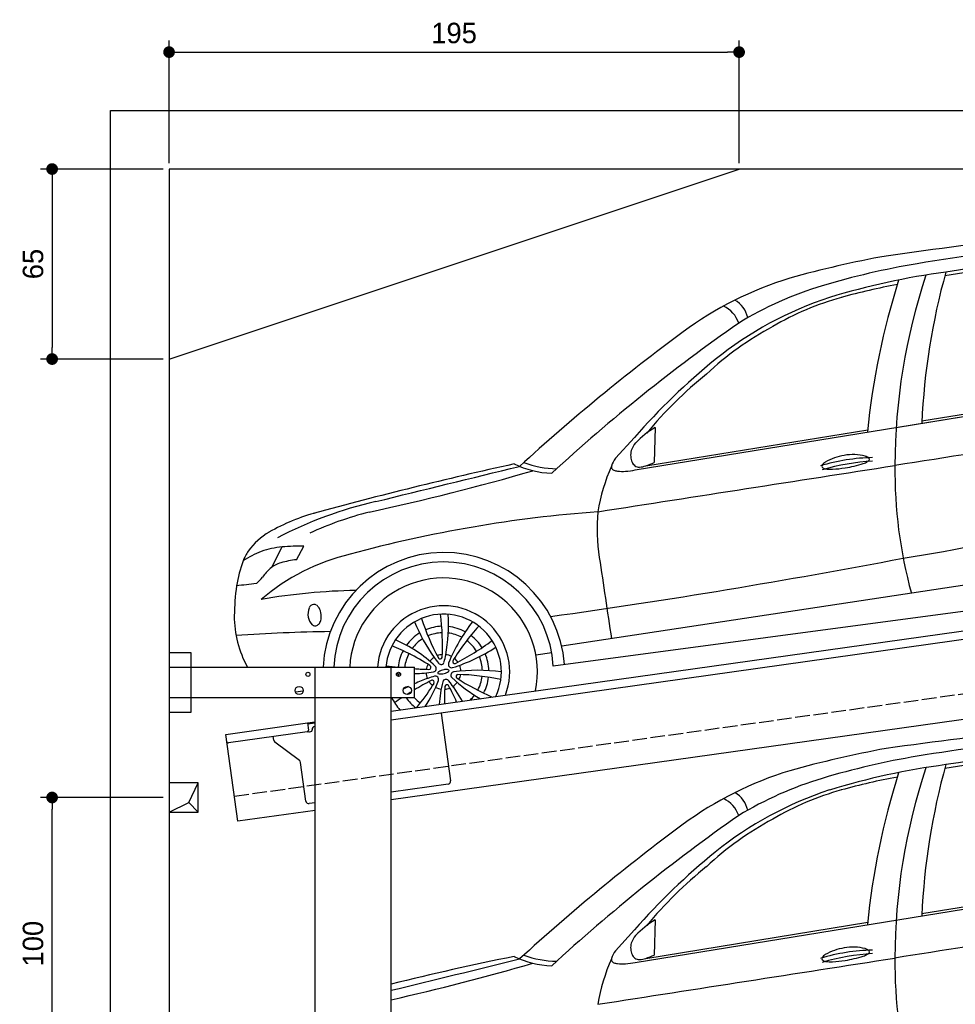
# Model space of a CAD drawing. Extents: x -511 to 5890, y -590 to 5311.
# Tile 3 of 5: x -511 to 2690, y 1943 to 5311. Entities that reach past the tile are written whole.
import ezdxf

# ---------------------------------------------------------------- set-up
doc = ezdxf.new("R2010")
doc.units = 0
doc.header["$LTSCALE"] = 10
doc.header["$MEASUREMENT"] = 0
doc.linetypes.add('GEN3', pattern=[6.25, 5, -1.25])
doc.layers.get('0').update_dxf_attribs({"linetype": 'CONTINUOUS'})
doc.layers.get('DEFPOINTS').update_dxf_attribs({"linetype": 'CONTINUOUS'})
for name, color, linetype in [('3', 6, 'GEN3'), ('AM_5', 3, 'CONTINUOUS'), ('BREAKTHROUGH', 1, 'CONTINUOUS'), ('CAR', 1, 'CONTINUOUS')]:
    doc.layers.add(name, color=color, linetype=linetype)
doc.layers.add('AM_0', color=7, linetype='CONTINUOUS', lineweight=30)
doc.dimstyles.new('KLAUS_DXF', dxfattribs={"dimscale": 20, "dimtxt": 3.5, "dimasz": 2, "dimexe": 2, "dimexo": 1, "dimgap": 1.5, "dimtad": 1, "dimlfac": 0.1, "dimdsep": 46, "dimtxsty": 'Standard', "dimblk": 'DOT', "dimcen": 2, "dimclrd": 256, "dimclre": 256, "dimclrt": 2, "dimadec": 0, "dimazin": 0, "dimtfac": 1, "dimtmove": 2, "dimatfit": 3, "dimfxl": 1, "dimtolj": 1, "dimarcsym": 0})

# ---------------------------------------------------------------- blocks, each defined once
blk = doc.blocks.new('_DOT')
at = {"color": 0, "linetype": 'ByBlock'}
blk.add_line((-0.5, 0), (-1, 0), dxfattribs=at)
at = {"color": 0, "linetype": 'ByBlock', "const_width": 0.5}
blk.add_lwpolyline([(-0.25, 0, 1), (0.25, 0, 1)], format="xyb", close=True, dxfattribs=at)
blk = doc.blocks.new('*D7')
at = {"layer": 'AM_5', "lineweight": -2, "transparency": 16777216}
for p, q in [((0, 4820), (0, 5240)), ((1950, 4820), (1950, 5240)), ((40, 5200), (1910, 5200))]:
    blk.add_line(p, q, dxfattribs=at)
at = {"layer": 'DEFPOINTS', "color": 0, "transparency": 16777216}
for p in [(1950, 5200), (0, 4800), (1950, 4800)]:
    blk.add_point(p, dxfattribs=at)
at = {"layer": 'AM_5', "lineweight": -2, "transparency": 16777216, "xscale": 40, "yscale": 40, "zscale": 40, "rotation": 180}
blk.add_blockref('_DOT', (0, 5200), dxfattribs=at)
at = {"layer": 'AM_5', "lineweight": -2, "transparency": 16777216, "xscale": 40, "yscale": 40, "zscale": 40}
blk.add_blockref('_DOT', (1950, 5200), dxfattribs=at)
at = {"layer": 'AM_5', "color": 2, "transparency": 16777216, "insert": (975, 5265), "char_height": 70, "attachment_point": 5}
blk.add_mtext('\\A1;195', dxfattribs=at)
blk = doc.blocks.new('*D4')
at = {"layer": 'AM_5', "lineweight": -2, "transparency": 16777216}
for p, q in [((-20, 4800), (-440, 4800)), ((-400, 4760), (-400, 4190)), ((-20, 4150), (-440, 4150))]:
    blk.add_line(p, q, dxfattribs=at)
at = {"layer": 'DEFPOINTS', "color": 0, "transparency": 16777216}
for p in [(0, 4800), (-400, 4150), (0, 4150)]:
    blk.add_point(p, dxfattribs=at)
at = {"layer": 'AM_5', "lineweight": -2, "transparency": 16777216, "xscale": 40, "yscale": 40, "zscale": 40}
for p, rotation in [((-400, 4800), 90), ((-400, 4150), 270)]:
    blk.add_blockref('_DOT', p, dxfattribs=dict(at, rotation=rotation))
at = {"layer": 'AM_5', "color": 2, "transparency": 16777216, "insert": (-465, 4475), "char_height": 70, "attachment_point": 5, "rotation": 90}
blk.add_mtext('\\A1;65', dxfattribs=at)
blk = doc.blocks.new('*D6')
at = {"layer": 'AM_5', "lineweight": -2, "transparency": 16777216}
for p, q in [((-20, 2650), (-440, 2650)), ((-400, 1690), (-400, 2610)), ((5280, 1650), (-440, 1650))]:
    blk.add_line(p, q, dxfattribs=at)
at = {"layer": 'DEFPOINTS', "color": 0, "transparency": 16777216}
for p in [(-400, 2650), (0, 2650), (5300, 1650)]:
    blk.add_point(p, dxfattribs=at)
at = {"layer": 'AM_5', "lineweight": -2, "transparency": 16777216, "xscale": 40, "yscale": 40, "zscale": 40}
for p, rotation in [((-400, 2650), 90), ((-400, 1650), 270)]:
    blk.add_blockref('_DOT', p, dxfattribs=dict(at, rotation=rotation))
at = {"layer": 'AM_5', "color": 2, "transparency": 16777216, "insert": (-465, 2150), "char_height": 70, "attachment_point": 5, "rotation": 90}
blk.add_mtext('\\A1;100', dxfattribs=at)
blk = doc.blocks.new('Car_155EG')
at = {"layer": 'CAR'}
for p, q in [((16645.2, 4577.5), (17534.5, 4722.1)), ((15664.7, 4410.1), (17534.5, 4714.5)), ((15732.6, 4555.4), (15729.1, 4435.2)), ((15661.5, 4521.2), (15596.6, 4449.6)), ((15700.8, 4423.8), (16459.6, 4547.3))]:
    blk.add_line(p, q, dxfattribs=at)
for centre, radius, start, end in [((18694, -10124.2), 15419.6, 94.3124, 98.09634), ((18136.2, -4245.6), 9481.6, 93.63867, 99.15042), ((17983.9, -2413.4), 7592.3, 94.25827, 99.55699), ((17989.7, -2941), 8126.3, 94.03951, 98.9395), ((17181.1, 1529.7), 3671.6, 100.3364, 105.6022), ((17071.4, 2484.2), 2668.2, 99.5574, 106.7064), ((17053.6, 2630.9), 2477.3, 97.577, 107.0059), ((18991.4, 4460.3), 2349.5, 164.5389, 177.3165), ((16553, 3894.1), 1225.8, 107.0523, 126.2645), ((19062.4, 4274.6), 2617.4, 162.5629, 174.1779), ((18616.5, 4422.9), 2063.7, 161.5582, 179.9355), ((16658.8, 3859.4), 1232.4, 106.7137, 121.3158), ((16970.3, 2842.2), 2239.8, 100.529, 105.5624), ((16717.7, 3819), 1243.3, 108.2158, 128.8281), ((15959.6, 4911.8), 91.5, 12.0243, 59.9294), ((16635.6, 4047.9), 988.5, 105.6005, 120.4227), ((15925.5, 4881.6), 97.7, 18.2901, 65.1227), ((19521.9, -104.2), 6118.9, 124.93127, 132.61896), ((16645.7, 3949.3), 1079.5, 118.2359, 133.1018), ((20035.4, -796.8), 7068, 126.5325, 132.40751), ((17404.1, 2987.6), 2321.4, 129.1602, 138.651), ((16765.4, 3663.5), 1374.2, 128.5808, 140.5892), ((15898, 4279), 322.2, 120.9017, 136.2121), ((51615.9, -218834.6), 225996.3, 98.673598, 98.925442), ((15718.8, 4454.8), 71.2, 138.1205, 162.7296), ((15664.2, 4398.3), 84.9, 142.7873, 163.0255), ((15703.1, 4461), 54.4, 164.0156, 185.85), ((15707.3, 4460.6), 58.6, 185.0661, 203.9084), ((16485.2, 3817.9), 634, 90.7918, 107.1893), ((16403.2, 4288.9), 172.3, 97.9638, 120.9901), ((16409.8, 4299), 163.5, 75.3886, 100.7489), ((16439, 4418), 41, 58.2109, 72.922), ((16452.1, 4439.7), 15.6, 45.0481, 57.1734), ((16457.7, 4445.1), 7.84, 22.96, 45.932), ((16460.3, 4446.3), 5.01, 347.947, 21.7566), ((17219.1, -5310.3), 9937.6, 101.42828, 103.91192), ((-69903.6, 351831.3), 357697.6, 283.702793, 283.775179), ((15389.6, 4718.9), 320.6, 244.2014, 268.0559), ((15398.9, 4734.1), 320.2, 248.9292, 269.3862), ((-61705179.6, 395789156.2), 400568503, 278.863605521, 278.863752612), ((16191.1, 4157.6), 663.4, 156.4501, 170.5305), ((15595.7, 4420.5), 12.9, 168.7303, 201.81), ((15596.5, 4422.3), 14.4, 207.0634, 249.4938), ((15683.2, 4449.2), 31.9, 202.8257, 231.4045), ((15678.1, 4445.5), 25.9, 235.0426, 272.241), ((15676.5, 4491.4), 71.8, 272.1557, 289.795), ((15583.4, 4757.4), 353.6, 289.381, 294.3343), ((16312.4, 4422), 9.3, 148.8786, 180.7463), ((16309.5, 4422.3), 6.43, 183.6165, 232.5438), ((16525.4, 3645.1), 796.5, 93.5771, 106.1108), ((16332.1, 4408.5), 33.2, 122.0402, 146.5393), ((16318, 4434.5), 21.3, 234.3825, 263.3833), ((16332.5, 4529.3), 117.2, 261.5605, 273.3561), ((16320.9, 4784), 372.1, 272.8573, 279.4841), ((16338.1, 4740.8), 326.8, 277.7429, 289.0217), ((16418.5, 4507.5), 80.1, 289.0194, 299.7625), ((16446.9, 4457.7), 22.8, 300.3042, 315.7052), ((16457.4, 4447.4), 8.11, 315.9856, 344.4209), ((18120.9, 4405.1), 1568.2, 179.2666, 195.413), ((13096.7, 12003.7), 7913.4, 282.65065, 286.27288), ((15608.2, 4449.9), 44.3, 247.8316, 263.7552), ((15620.5, 4563.7), 158.8, 263.7976, 273.7823), ((15616.4, 4624.8), 220, 273.791, 282.6779)]:
    blk.add_arc(centre, radius, start, end, dxfattribs=at)
blk = doc.blocks.new('Car_155OG')
at = {"layer": 'CAR'}
for p, q in [((16557.1, 4555.4), (18046, 4797.8)), ((16645.2, 4577.5), (18063.6, 4808.2)), ((15664.7, 4410.1), (17534.5, 4714.5)), ((15732.6, 4555.4), (15729.1, 4435.2)), ((15661.5, 4521.2), (15596.6, 4449.6)), ((15700.8, 4423.8), (16459.6, 4547.3)), ((14420.9, 4077), (14456.7, 4146.3)), ((14505.7, 4102.7), (14531.3, 4149.6)), ((17241, 4084.3), (15412.9, 3806.5)), ((17375.8, 4004.8), (15384.1, 3738.6)), ((15324.5, 3777.3), (15378.7, 3785)), ((14528.6, 3653.1), (14501.9, 3650))]:
    blk.add_line(p, q, dxfattribs=at)
blk.add_polyline3d([(15013.5, 3579.9, 0), (15013.5, 3579.9, 0)], dxfattribs=at)
for centre, radius, start, end in [((18694, -10124.2), 15419.6, 94.25175, 98.09634), ((18136.2, -4245.6), 9481.6, 93.23282, 99.15042), ((17983.9, -2413.4), 7592.3, 94.25827, 99.55699), ((17989.7, -2941), 8126.3, 94.03951, 98.9395), ((17181.1, 1529.7), 3671.6, 100.3364, 105.6022), ((17071.4, 2484.2), 2668.2, 99.5574, 106.7064), ((17053.6, 2630.9), 2477.3, 97.577, 107.0059), ((18991.4, 4460.3), 2349.5, 164.5389, 177.3165), ((16553, 3894.1), 1225.8, 107.0523, 126.2645), ((19062.4, 4274.6), 2617.4, 162.5629, 174.1779), ((18616.5, 4422.9), 2063.7, 161.5582, 179.9355), ((16658.8, 3859.4), 1232.4, 106.7137, 121.3158), ((16970.3, 2842.2), 2239.8, 100.529, 105.5624), ((16717.7, 3819), 1243.3, 108.2158, 128.8281), ((15959.6, 4911.8), 91.5, 12.0243, 59.9294), ((16635.6, 4047.9), 988.5, 105.6005, 120.4227), ((15925.5, 4881.6), 97.7, 18.2901, 65.1227), ((19521.9, -104.2), 6118.9, 124.93127, 132.61896), ((16645.7, 3949.3), 1079.5, 118.2359, 133.1018), ((20035.4, -796.8), 7068, 126.5325, 132.40751), ((17404.1, 2987.6), 2321.4, 129.1602, 138.651), ((16765.4, 3663.5), 1374.2, 128.5808, 140.5892), ((51615.9, -218834.6), 225996.3, 98.650711, 98.925442), ((15898, 4279), 322.2, 120.9017, 136.2121), ((15718.8, 4454.8), 71.2, 138.1205, 162.7296), ((15664.2, 4398.3), 84.9, 142.7873, 163.0255), ((15703.1, 4461), 54.4, 164.0156, 185.85), ((15707.3, 4460.6), 58.6, 185.0661, 203.9084), ((16485.2, 3817.9), 634, 90.7918, 107.1893), ((16403.2, 4288.9), 172.3, 97.9638, 120.9901), ((16409.8, 4299), 163.5, 75.3886, 100.7489), ((16439, 4418), 41, 58.2109, 72.922), ((16452.1, 4439.7), 15.6, 45.0481, 57.1734), ((16457.7, 4445.1), 7.84, 22.96, 45.932), ((16460.3, 4446.3), 5.01, 347.947, 21.7566), ((18164.3, -8849.8), 13596.1, 102.37724, 105.36132), ((-69903.6, 351831.3), 357697.6, 283.694019, 283.775179), ((15389.6, 4718.9), 320.6, 244.2014, 268.0559), ((15398.9, 4734.1), 320.2, 248.9292, 269.3862), ((-61705179.6, 395789156.2), 400568503, 278.863605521, 278.863752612), ((16191.1, 4157.6), 663.4, 156.4501, 170.5305), ((15595.7, 4420.5), 12.9, 168.7303, 201.81), ((15596.5, 4422.3), 14.4, 207.0634, 249.4938), ((15683.2, 4449.2), 31.9, 202.8257, 231.4045), ((15678.1, 4445.5), 25.9, 235.0426, 272.241), ((15676.5, 4491.4), 71.8, 272.1557, 289.795), ((15583.4, 4757.4), 353.6, 289.381, 294.3343), ((16312.4, 4422), 9.3, 148.8786, 180.7463), ((16309.5, 4422.3), 6.43, 183.6165, 232.5438), ((16525.4, 3645.1), 796.5, 93.5771, 106.1108), ((16332.1, 4408.5), 33.2, 122.0402, 146.5393), ((16318, 4434.5), 21.3, 234.3825, 263.3833), ((16332.5, 4529.3), 117.2, 261.5605, 273.3561), ((16320.9, 4784), 372.1, 272.8573, 279.4841), ((16338.1, 4740.8), 326.8, 277.7429, 289.0217), ((16418.5, 4507.5), 80.1, 289.0194, 299.7625), ((16446.9, 4457.7), 22.8, 300.3042, 315.7052), ((16457.4, 4447.4), 8.11, 315.9856, 344.4209), ((18120.9, 4405.1), 1568.2, 179.2666, 195.413), ((13096.7, 12003.7), 7913.4, 282.08704, 286.27288), ((15608.2, 4449.9), 44.3, 247.8316, 263.7552), ((15620.5, 4563.7), 158.8, 263.7976, 273.7823), ((15616.4, 4624.8), 220, 273.791, 282.6779), ((15097.5, 2912.5), 1425.7, 103.0088, 117.4387), ((14748.2, 3609.2), 677.3, 104.7604, 119.7971), ((15077.9, 3029.5), 1278, 104.6934, 114.3422), ((15865.1, -196.2), 4474.9, 94.2074, 105.234), ((16154.6, 4207.4), 620.7, 174.5477, 188.9554), ((15787.7, 9215.3), 5168.6, 278.8299, 285.0435), ((14532.1, 3993.9), 236, 120.4896, 144.1758), ((14478.7, 3865.3), 281.8, 94.4825, 109.3779), ((14536.5, 3198.4), 951.2, 90.3148, 94.8113), ((14485.4, 4033.5), 175.1, 145.7309, 158.0453), ((14520.8, 3793), 364.3, 111.8521, 122.8899), ((14854.9, 3420.1), 720.7, 103.2915, 130.6895), ((15009.8, 3713.8), 413.6, 4.1485, 177.0017), ((412895.9, 63268.4), 401733.9, 188.467917, 188.508095), ((14779.4, 3933.1), 485.6, 160.0311, 170.5043), ((14479.5, 3996.7), 99.3, 105.9527, 129.7994), ((14546.3, 3755.8), 349.3, 96.6826, 105.6353), ((15008.6, 3718.9), 376, 3.0106, 177.474), ((11965.3, 28257.4), 24586.6, 277.97098, 280.82072), ((14183.3, 4215.2), 268.5, 313.613, 320.1815), ((14568.4, 3911.6), 222.1, 133.4015, 143.6375), ((15235, 3892.7), 942.3, 172.6546, 178.8859), ((2692997.3, -24174818.8), 24326761.7, 96.32167814, 96.32183946), ((15008.6, 3718.9), 321.3, 348.3045, 177.0432), ((14744.7, 1912.6), 2085.3, 90.984, 99.9331), ((14567.3, 3930.7), 19.3, 100.0213, 157.7991), ((14565.2, 3933.6), 16.2, 54.3272, 94.5648), ((14557.9, 3922.8), 29.3, 31.6901, 54.9504), ((15008.6, 3718.9), 226.3, 339.4169, 175.8006), ((14644.1, 3907.6), 351.2, 179.4363, 209.353), ((14596.3, 3916.7), 51.5, 156.3285, 191.57), ((14538.5, 3910.9), 52, 5.0648, 31.6376), ((14534.8, 3909.5), 55.8, 348.9522, 6.1629), ((15008.6, 3718.9), 197.8, 334.8125, 175.1941), ((14115.9, 3811), 889, 357.2683, 6.8104), ((14385.2, 3884.3), 640.3, 350.416, 2.8369), ((14587.2, 3911.8), 41.8, 187.4532, 229.1479), ((14569.9, 3892.1), 15.6, 230.0627, 290.3207), ((14567.6, 3895.5), 19.6, 293.337, 327.1561), ((14552.5, 3905.5), 37.7, 326.7267, 349.6813), ((15498.2, 4133.9), 637.1, 202.4961, 214.9792), ((15725.5, 4163.3), 834.6, 198.2676, 208.3853), ((15008.3, 3719.5), 155.6, 92.1027, 113.2084), ((15008.3, 3719.5), 155.6, 61.3389, 83.7001), ((15588.8, 3518.8), 608, 142.3488, 157.7303), ((15761.1, 3312.9), 846.4, 138.3128, 148.3369), ((14701, -1874.6), 5731.9, 90.79227, 94.02302), ((15008.3, 3719.5), 155.6, 121.5651, 144.3592), ((15008.3, 3719.5), 133.4, 91.885, 113.4285), ((15008.3, 3719.5), 133.4, 62.0004, 82.9691), ((15008.3, 3719.5), 155.6, 31.8686, 52.9734), ((14457.9, 2913.9), 969.7, 63.161, 67.2971), ((14669, 3415.6), 448.4, 46.0431, 67.0405), ((15008.3, 3719.5), 133.4, 122.2822, 143.3806), ((14670.3, 4492.9), 835.9, 296.9645, 307.1141), ((15008.3, 3719.5), 133.4, 31.6557, 53.1511), ((15008.3, 3719.5), 155.6, 152.4557, 174.1178), ((15008.3, 3719.5), 133.4, 152.17, 173.1568), ((14634.4, 3252.7), 587.6, 56.0865, 64.1936), ((15008.6, 3718.9), 59.4, 93.9754, 111.3887), ((13932.8, 3996.8), 1105.6, 347.2497, 348.5706), ((15008.6, 3718.9), 59.4, 63.0205, 82.3436), ((14862.1, 4300.7), 594.1, 287.3528, 303.1968), ((15008.3, 3719.5), 155.6, 1.3375, 23.4853), ((15516, 10564.1), 6860.6, 264.10917, 264.46272), ((15008.6, 3718.9), 197.8, 172.2799, 172.4736), ((15008.3, 3719.5), 155.6, 170.4167, 174.0963), ((15008.6, 3718.9), 59.4, 153.9754, 171.3887), ((14958.3, 3734.5), 7.04, 268.5025, 56.4365), ((15008.6, 3718.9), 59.4, 123.0205, 142.3436), ((15835.9, 4411.1), 1073.2, 216.7719, 218.1334), ((14997.1, 3770.1), 6.91, 211.8722, 347.3618), ((15000.2, 3755.9), 11.4, 221.3943, 343.9698), ((15036.5, 3744.6), 11.4, 154.3066, 283.9698), ((15047.3, 3754.6), 7.04, 158.6248, 286.7394), ((15008.6, 3718.9), 59.4, 33.9754, 51.3887), ((15008.6, 3718.9), 59.4, 3.0205, 22.3436), ((15008.3, 3719.5), 133.4, 1.9898, 22.7305), ((14580.5, 21786.7), 18076.5, 270.84784, 270.89074), ((15008.3, 3719.5), 155.6, 182.6928, 185.9008), ((15516, 10564.1), 6860.6, 264.93053, 265.08607), ((14895.2, 4232.6), 519.7, 271.602, 278.778), ((14973.5, 4525.8), 798.4, 266.7529, 268.8931), ((15008.6, 3718.9), 59.4, 183.0205, 202.3436), ((14972.3, 3730.2), 11.4, 281.3943, 46.214), ((14991.3, 3715.4), 2.41, 148.1115, 188.9515), ((14991.6, 3715.7), 2.76, 193.4564, 243.8523), ((14996.9, 3712.2), 8.84, 122.3548, 149.2707), ((14996.6, 3726.3), 14.5, 244.8038, 273.9113), ((15017.2, 3680), 46.9, 99.8719, 122.2901), ((14997.3, 3760.5), 48.6, 270.3335, 281.0845), ((14995.3, 3773.3), 61.6, 280.6456, 288.5319), ((15018.3, 3685.3), 41.9, 84.337, 102.6364), ((15004.2, 3749.2), 35.9, 287.2883, 305.7085), ((15022, 3719.2), 7.84, 50.0857, 86.3974), ((15021.4, 3725.4), 6.57, 304.9474, 339.9637), ((15025.5, 3723.7), 2.13, 344.6263, 43.8348), ((15044.9, 3707.6), 11.4, 94.2641, 223.9698), ((15125.4, 3120), 604.4, 82.3029, 97.826), ((15058.9, 3703.2), 7.04, 98.6248, 226.7394), ((15036.2, 2889.5), 820.9, 78.1566, 88.4927), ((15008.6, 3718.9), 59.4, 333.9754, 351.3887), ((15231.3, 3149.8), 601, 116.1111, 122.3462), ((15623.9, 2111.4), 1722, 113.6715, 114.5022), ((14414.9, 4015.7), 653.9, 320.1495, 328.3415), ((15132, 3184.7), 541.9, 106.5914, 111.5962), ((14558.3, 3853.9), 463.3, 326.8822, 339.2124), ((15008.6, 3718.9), 59.4, 213.9754, 231.3887), ((14969.9, 3683.2), 7.04, 327.5725, 116.5291), ((15176.3, 3550.6), 238.3, 147.2795, 149.2397), ((14980.6, 3693.1), 11.4, 341.3943, 107.2463), ((15449.1, 3575.2), 456.5, 166.0983, 175.9328), ((15016.9, 3681.8), 11.4, 41.3943, 163.9698), ((15020.1, 3667.5), 7.04, 38.6248, 166.7394), ((14677.9, 3404.3), 449.5, 28.4695, 39.3481), ((14544.5, 3397.9), 553.7, 23.177, 29.6561), ((15369.4, 4047.2), 481.1, 226.2508, 240.7973), ((15008.6, 3718.9), 59.4, 303.0205, 322.3436), ((15471.6, 4330.9), 758.2, 236.5785, 246.9939), ((15008.3, 3719.5), 133.4, 331.7672, 353.2013), ((15008.3, 3719.5), 155.6, 331.9504, 353.0175), ((15008.3, 3719.5), 155.6, 203.4629, 203.497), ((15753.7, 1747.6), 2106.4, 114.6709, 114.7551), ((15623.9, 2111.4), 1722, 115.2577, 115.7987), ((16009.8, 1836.8), 2127.1, 121.5214, 121.9587), ((15008.3, 3719.5), 133.4, 202.0546, 203.1905), ((15008.3, 3719.5), 133.4, 212.2064, 212.802), ((15008.6, 3718.9), 59.4, 243.0205, 262.3436), ((15562.5, 3627.8), 550.8, 175.7006, 181.8521), ((15008.6, 3718.9), 59.4, 273.9754, 291.3887), ((15008.3, 3719.5), 133.4, 313.2341, 322.9885), ((15008.6, 3718.9), 197.8, 206.5533, 221.1875), ((16009.8, 1836.8), 2127.1, 122.5156, 123.3333), ((15008.3, 3719.5), 155.6, 214.943, 232.4743), ((15008.3, 3719.5), 133.4, 221.8952, 233.676), ((15008.3, 3719.5), 155.6, 323.5257, 323.822), ((15008.3, 3719.5), 133.4, 242.4639, 242.7659), ((15008.6, 3718.9), 197.8, 232.3501, 232.4737)]:
    blk.add_arc(centre, radius, start, end, dxfattribs=at)

msp = doc.modelspace()

# ---------------------------------------------------------------- linework, layer by layer
for p, q in [((-199.991, 5000), (5499.993, 5000)), ((-199.991, -300), (-199.991, 5000)), ((5300, 4800), (0, 4800)), ((0, 4800), (0, -50)), ((0, 4150), (1950, 4800)), ((760, 2945.181), (3238.84, 3293.559)), ((3245.986, 3264.269), (760, 2914.886)), ((0, 3146.226), (75, 3146.226)), ((75, 3146.226), (75, 2941.226)), ((0, 3096.226), (840, 3096.226)), ((500, 1676.226), (500, 3096.226)), ((760, -43.774), (760, 3096.226)), ((840, 2991.226), (840, 3096.226)), ((3464.724, 3022.357), (760, 2642.233)), ((840, 2991.226), (0, 2991.226)), ((75, 2941.226), (0, 2941.226)), ((930.739, 2938.882), (963.305, 2707.159)), ((193.765, 2865.602), (473.516, 2904.919)), ((473.516, 2904.919), (500, 2908.641)), ((473.516, 2904.919), (476.995, 2880.162)), ((500, 2904.601), (474.073, 2900.957)), ((235.517, 2568.522), (193.765, 2865.602)), ((472.74, 2874.515), (202.892, 2836.59)), ((480.306, 2874.568), (485.257, 2875.264)), ((489.513, 2880.911), (489.374, 2881.901)), ((497.885, 2893.196), (500, 2893.493)), ((358.034, 2846.419), (356.383, 2858.162)), ((445.657, 2776.723), (361.918, 2839.825)), ((468.171, 2637.573), (449.542, 2770.128)), ((954.794, 2695.865), (760, 2668.488)), ((500, 2631.948), (479.466, 2629.062)), ((500, 2605.692), (235.517, 2568.522))]:
    msp.add_line(p, q)
for centre, radius in [((475, 3071.226), 7), ((785, 3071.226), 7), ((445, 3016.226), 14), ((815, 3016.226), 14)]:
    msp.add_circle(centre, radius)
for centre, radius, start, end in [((472.044, 2879.466), 5, 278, 8), ((479.61, 2879.519), 5, 221.236717, 278), ((484.561, 2880.215), 5, 278, 8), ((499.276, 2883.293), 10, 98, 188), ((202.196, 2841.541), 5, 188, 278), ((367.936, 2847.811), 10, 188, 233), ((439.64, 2768.734), 10, 8, 53), ((953.403, 2705.768), 10, 278, 8), ((478.074, 2638.965), 10, 188, 278)]:
    msp.add_arc(centre, radius, start, end)
at = {"layer": '3'}
msp.add_line((223.409, 2654.675), (5230.817, 3358.42), dxfattribs=at)
at = {"layer": 'BREAKTHROUGH'}
for p, q in [((67.373, 2632.953), (100, 2700)), ((0, 2600), (67.373, 2632.953)), ((67.154, 2632.846), (100, 2600))]:
    msp.add_line(p, q, dxfattribs=at)
msp.add_lwpolyline([(100, 2700), (0, 2700), (0, 2600), (100, 2600)], close=True, dxfattribs=at)

# ---------------------------------------------------------------- block references
at = {"layer": 'AM_0'}
for name, p in [('Car_155OG', (-14069.764, -639.214)), ('Car_155EG', (-14069.764, -2324.214))]:
    msp.add_blockref(name, p, dxfattribs=at)

# ---------------------------------------------------------------- dimensions: what is measured, and where the dimension line sits
at = {"layer": 'AM_5'}
dim = msp.add_linear_dim(base=(1950, 5200), p1=(0, 4800), p2=(1950, 4800), dimstyle='KLAUS_DXF', override={"dimtzin": 7}, dxfattribs=at)
dim.commit()
dim.dimension.update_dxf_attribs({"geometry": '*D7', "text_midpoint": (975, 5265)})
for base, p1, p2, override, picture, middle in [((-399.991, 4150), (0, 4800), (0, 4150), {"dimtol": 0, "dimlim": 0, "dimtp": 0, "dimtm": 0, "dimtfac": 1, "dimtdec": 2, "dimtolj": 1, "dimtzin": 7}, '*D4', (-464.991, 4475)), ((-399.991, 2650), (5300, 1650), (0, 2650), {"dimpost": '', "dimtol": 0, "dimlim": 0, "dimtp": 0, "dimtm": 0, "dimtfac": 1, "dimtdec": 2, "dimtolj": 1, "dimtzin": 7}, '*D6', (-464.991, 2150))]:
    dim = msp.add_linear_dim(base=base, p1=p1, p2=p2, angle=90, dimstyle='KLAUS_DXF', override=override, dxfattribs=at)
    dim.commit()
    dim.dimension.update_dxf_attribs({"geometry": picture, "text_midpoint": middle})

doc.saveas('drawing.dxf')
